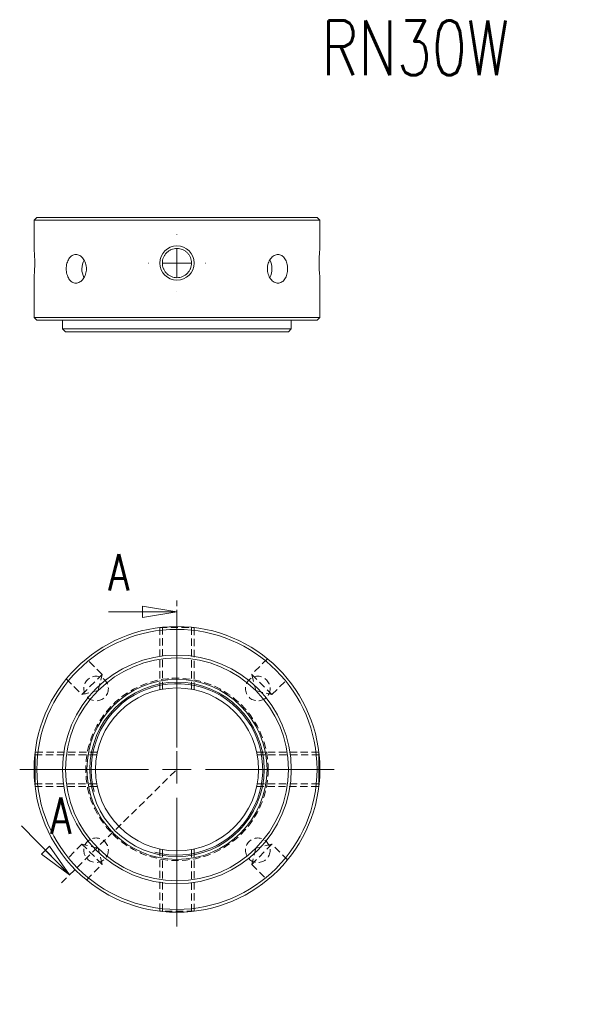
# Model space of a CAD drawing. Header units: millimetres. Extents: x 54 to 226, y 12 to 184.
# Tile 1 of 2: x 54 to 151, y 12 to 184. Entities that reach past the tile are written whole.
import ezdxf

# ---------------------------------------------------------------- set-up
doc = ezdxf.new("R2010")
doc.units = ezdxf.units.MM
doc.linetypes.add('HIDDEN', pattern=[1.905, 1.27, -0.635])
doc.layers.get('0').update_dxf_attribs({"lineweight": 18})
doc.layers.add('FORMAT', color=7, linetype='Continuous', lineweight=18)
doc.styles.add('SLDTEXTSTYLE0', font='txt.shx', dxfattribs={"width": 0.75})
doc.styles.add('SLDTEXTSTYLE1', font='txt.shx', dxfattribs={"width": 0.75, "bigfont": 'bigfont.shx'})

# ---------------------------------------------------------------- blocks, each defined once
blk = doc.blocks.new('SW_CENTERMARKSYMBOL_0')
at = {"layer": 'FORMAT', "color": 0}
for p, q in [((0, 5), (0, 27.5)), ((0, 0), (0, 2.5)), ((-5, 0), (-27.5, 0)), ((0, 0), (-2.5, 0)), ((0, 0), (0, -2.5)), ((0, 0), (2.5, 0)), ((5, 0), (27.5, 0)), ((0, -5), (0, -27.5))]:
    blk.add_line(p, q, dxfattribs=at)
blk = doc.blocks.new('_CLOSED')
at = {"color": 0, "linetype": 'ByBlock', "lineweight": -2}
for p, q in [((-1, 0.166667), (0, 0)), ((-1, 0.166667), (-1, -0.166667)), ((0, 0), (-1, -0.166667)), ((0, 0), (-1, 0))]:
    blk.add_line(p, q, dxfattribs=at)
blk = doc.blocks.new('SW_CENTERMARKSYMBOL_1')
at = {"layer": 'FORMAT', "color": 0}
for p, q in [((0, 5), (0, 5.05)), ((0, 0), (0, 2.5)), ((-5, 0), (-5.05, 0)), ((0, 0), (-2.5, 0)), ((0, 0), (0, -2.5)), ((0, 0), (2.5, 0)), ((5, 0), (5.05, 0)), ((0, -5), (0, -5.05))]:
    blk.add_line(p, q, dxfattribs=at)
blk = doc.blocks.new('SW_NOTE_0')
at = {"layer": 'FORMAT', "color": 0, "char_height": 6.35, "attachment_point": 2}
for s, insert, width, style in [('\\M+19655\\M+196CA\\M+19AA4', (12.5, 8.19), 35.2954, 'SLDTEXTSTYLE1'), ('A-A', (34.92, 8.19), 25.4, 'SLDTEXTSTYLE0')]:
    blk.add_mtext(s, dxfattribs=dict(at, insert=insert, width=width, style=style))

msp = doc.modelspace()

# ---------------------------------------------------------------- linework, layer by layer
at = {"color": 7, "linetype": 'Continuous', "lineweight": 15}
for p, q in [((57.19, 149.66), (56.69, 149.16)), ((56.69, 149.16), (56.69, 144.21)), ((106.69, 149.16), (56.69, 149.16)), ((57.19, 149.66), (106.19, 149.66)), ((106.69, 149.16), (106.19, 149.66)), ((106.69, 144.2), (106.69, 149.16)), ((56.69, 139.12), (56.69, 132.16)), ((106.69, 132.16), (106.69, 139.11)), ((56.69, 132.16), (57.19, 131.66)), ((56.69, 132.16), (81.69, 132.16)), ((81.69, 131.66), (57.19, 131.66)), ((61.69, 131.66), (61.69, 130.16)), ((81.69, 132.16), (106.69, 132.16)), ((106.19, 131.66), (81.69, 131.66)), ((101.69, 130.16), (101.69, 131.66)), ((106.19, 131.66), (106.69, 132.16)), ((61.69, 130.16), (62.19, 129.66)), ((61.69, 130.16), (81.69, 130.16)), ((81.69, 129.66), (62.19, 129.66)), ((81.69, 130.16), (101.69, 130.16)), ((101.19, 129.66), (81.69, 129.66)), ((101.19, 129.66), (101.69, 130.16))]:
    msp.add_line(p, q, dxfattribs=at)
at = {"color": 7, "linetype": 'HIDDEN', "lineweight": 0}
for p, q in [((81.69, 53.08), (81.69, 82.64)), ((78.69, 77.89), (78.69, 67.01)), ((78.69, 77.89), (78.69, 67.01)), ((78.69, 77.89), (84.69, 77.89)), ((79.14, 77.95), (79.14, 67.1)), ((84.24, 67.1), (84.24, 77.95)), ((84.69, 67.01), (84.69, 77.89)), ((84.69, 67.01), (84.69, 77.89)), ((68.6, 69.69), (65.86, 72.43)), ((97.51, 72.43), (94.77, 69.69)), ((65.07, 66.16), (68.6, 69.69)), ((67.9, 66.86), (68.6, 69.69)), ((94.77, 69.69), (98.3, 66.16)), ((94.77, 69.69), (95.47, 66.86)), ((62.33, 68.9), (65.07, 66.16)), ((98.3, 66.16), (101.04, 68.9)), ((65.07, 66.16), (67.9, 66.86)), ((95.47, 66.86), (98.3, 66.16)), ((67.66, 55.63), (56.81, 55.63)), ((67.75, 56.08), (56.87, 56.08)), ((67.75, 56.08), (56.87, 56.08)), ((106.5, 56.08), (95.62, 56.08)), ((106.5, 56.08), (95.62, 56.08)), ((106.56, 55.63), (95.71, 55.63)), ((61.49, 33.24), (81.69, 53.08)), ((67.44, 53.05), (67.44, 53.12)), ((56.82, 50.53), (67.66, 50.53)), ((56.87, 50.08), (67.75, 50.08)), ((56.87, 50.08), (67.75, 50.08)), ((95.62, 50.08), (106.5, 50.08)), ((95.62, 50.08), (106.5, 50.08)), ((95.71, 50.53), (106.55, 50.53)), ((65.07, 39.99), (62.33, 37.25)), ((68.6, 36.46), (65.07, 39.99)), ((67.9, 39.29), (65.07, 39.99)), ((98.3, 39.99), (94.77, 36.46)), ((98.3, 39.99), (95.47, 39.29)), ((101.04, 37.25), (98.3, 39.99)), ((68.6, 36.46), (67.9, 39.29)), ((78.69, 39.14), (78.69, 28.26)), ((78.69, 39.14), (78.69, 28.26)), ((79.14, 39.05), (79.14, 28.21)), ((84.24, 28.21), (84.24, 39.06)), ((84.69, 28.26), (84.69, 39.14)), ((84.69, 28.26), (84.69, 39.14)), ((95.47, 39.29), (94.77, 36.46)), ((65.86, 33.72), (68.6, 36.46)), ((94.77, 36.46), (97.51, 33.72)), ((84.69, 28.26), (78.69, 28.26))]:
    msp.add_line(p, q, dxfattribs=at)
at = {"color": 7, "linetype": 'Continuous', "lineweight": 0}
for p, q in [((69.69, 80.64), (81.69, 80.64)), ((54.51, 43.2), (62.91, 34.64))]:
    msp.add_line(p, q, dxfattribs=at)
at = {"color": 7, "linetype": 'HIDDEN', "lineweight": 0}
for points in [[(56.87, 50.08), (56.87, 50.11), (56.87, 50.22), (56.87, 50.4), (56.87, 50.65), (56.87, 50.95), (56.87, 51.31), (56.87, 51.71), (56.87, 52.15), (56.87, 52.61), (56.87, 53.08), (56.87, 53.54), (56.87, 54), (56.87, 54.44), (56.87, 54.84), (56.87, 55.2), (56.87, 55.5), (56.87, 55.75), (56.87, 55.93), (56.87, 56.04), (56.87, 56.08)], [(106.5, 56.08), (106.5, 56.04), (106.5, 55.93), (106.5, 55.75), (106.5, 55.5), (106.5, 55.2), (106.5, 54.84), (106.5, 54.44), (106.5, 54), (106.5, 53.54), (106.5, 53.08), (106.5, 52.61), (106.5, 52.15), (106.5, 51.71), (106.5, 51.31), (106.5, 50.95), (106.5, 50.65), (106.5, 50.4), (106.5, 50.22), (106.5, 50.11), (106.5, 50.08)]]:
    msp.add_lwpolyline(points, dxfattribs=at)
at = {"color": 7, "linetype": 'Continuous', "lineweight": 15}
for radius in [25, 24.5, 20, 19.5, 15.75, 15.25, 14.25]:
    msp.add_circle((81.69, 53.08), radius, dxfattribs=at)
at = {"color": 7, "linetype": 'HIDDEN', "lineweight": 0}
for centre, radius in [((67.54, 67.22), 2.15), ((81.69, 53.08), 15.95), ((95.83, 67.22), 2.15), ((67.54, 38.93), 2.15), ((95.83, 38.93), 2.15)]:
    msp.add_circle(centre, radius, dxfattribs=at)
at = {"color": 7, "linetype": 'Continuous', "lineweight": 0}
for centre, radius, start, end in [((81.69, 141.66), 3, 270.0000466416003, 269.9999533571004), ((81.69, 53.08), 15, 255, 195)]:
    msp.add_arc(centre, radius, start, end, dxfattribs=at)
at = {"color": 7, "linetype": 'Continuous', "lineweight": 15}
for centre, radius, start, end in [((68.28, 140.7), 3.21, 152.5317, 180.6225), ((94.99, 140.66), 3.32, 332.7414, 27.7819), ((68.27, 140.63), 3.21, 179.3711, 207.649)]:
    msp.add_arc(centre, radius, start, end, dxfattribs=at)
for points, knots in [([(56.69, 144.21), (56.69, 144.2), (56.69, 144.19), (56.7, 144.08), (56.71, 143.91), (56.74, 143.67), (56.76, 143.37), (56.78, 143.03), (56.8, 142.64), (56.81, 142.23), (56.82, 141.8), (56.82, 141.38), (56.81, 140.95), (56.79, 140.55), (56.77, 140.18), (56.75, 139.85), (56.73, 139.57), (56.71, 139.35), (56.69, 139.2), (56.69, 139.12), (56.69, 139.12), (56.69, 139.12)], [0, 0, 0, 0, 0.269019, 0.545865, 0.814878, 1.091644, 1.361524, 1.639195, 1.909631, 2.187962, 2.457442, 2.734796, 3.003298, 3.279561, 3.548591, 3.825352, 4.095587, 4.373654, 4.643899, 4.92205, 5.101016, 5.101016, 5.101016, 5.101016]), ([(62.33, 140.66), (62.33, 140.83), (62.34, 140.99), (62.38, 141.31), (62.41, 141.47), (62.49, 141.77), (62.54, 141.91), (62.66, 142.19), (62.73, 142.31), (62.88, 142.54), (62.96, 142.65), (63.14, 142.83), (63.24, 142.91), (63.45, 143.03), (63.55, 143.08), (63.78, 143.15), (63.89, 143.16), (64.12, 143.16), (64.24, 143.15), (64.47, 143.08), (64.58, 143.03), (64.81, 142.91), (64.92, 142.83), (65.12, 142.65), (65.21, 142.55), (65.39, 142.31), (65.47, 142.19), (65.61, 141.92), (65.67, 141.77), (65.76, 141.47), (65.8, 141.31), (65.85, 140.99), (65.86, 140.83), (65.86, 140.5), (65.85, 140.34), (65.8, 140.01), (65.76, 139.86), (65.67, 139.56), (65.61, 139.41), (65.47, 139.14), (65.39, 139.01), (65.22, 138.78), (65.12, 138.67), (64.92, 138.49), (64.81, 138.42), (64.59, 138.29), (64.47, 138.24), (64.24, 138.18), (64.13, 138.16), (63.89, 138.16), (63.78, 138.18), (63.56, 138.24), (63.45, 138.29), (63.24, 138.41), (63.15, 138.49), (62.96, 138.67), (62.88, 138.78), (62.73, 139.01), (62.66, 139.13), (62.54, 139.41), (62.49, 139.55), (62.37, 140), (62.33, 140.33), (62.33, 140.66)], [0, 0, 0, 0, 0.421999, 0.421999, 0.843997, 0.843997, 1.265996, 1.265996, 1.687994, 1.687994, 2.109993, 2.109993, 2.531992, 2.531992, 2.95399, 2.95399, 3.375989, 3.375989, 3.797987, 3.797987, 4.219986, 4.219986, 4.641985, 4.641985, 5.063983, 5.063983, 5.485982, 5.485982, 5.90798, 5.90798, 6.329979, 6.329979, 6.751978, 6.751978, 7.173976, 7.173976, 7.595975, 7.595975, 8.017973, 8.017973, 8.439972, 8.439972, 8.861971, 8.861971, 9.283969, 9.283969, 9.705968, 9.705968, 10.127966, 10.127966, 10.549965, 10.549965, 10.971964, 10.971964, 11.393962, 11.393962, 11.815961, 11.815961, 12.237959, 12.237959, 12.659958, 12.659958, 13.503955, 13.503955, 13.503955, 13.503955]), ([(81.69, 144.21), (81.85, 144.21), (82.02, 144.19), (82.35, 144.13), (82.51, 144.08), (82.82, 143.95), (82.96, 143.87), (83.24, 143.69), (83.37, 143.58), (83.61, 143.35), (83.71, 143.22), (83.9, 142.94), (83.98, 142.79), (84.1, 142.48), (84.15, 142.32), (84.22, 141.99), (84.24, 141.83), (84.24, 141.5), (84.22, 141.33), (84.15, 141), (84.11, 140.84), (83.98, 140.53), (83.9, 140.38), (83.71, 140.11), (83.61, 139.98), (83.37, 139.74), (83.24, 139.63), (82.97, 139.45), (82.82, 139.37), (82.51, 139.24), (82.35, 139.19), (82.02, 139.13), (81.85, 139.11), (81.52, 139.11), (81.35, 139.13), (81.02, 139.19), (80.86, 139.24), (80.56, 139.37), (80.41, 139.45), (80.13, 139.63), (80, 139.74), (79.77, 139.97), (79.66, 140.1), (79.47, 140.38), (79.39, 140.53), (79.27, 140.84), (79.22, 141), (79.15, 141.32), (79.14, 141.49), (79.13, 141.83), (79.15, 141.99), (79.22, 142.32), (79.26, 142.48), (79.39, 142.79), (79.47, 142.94), (79.66, 143.21), (79.76, 143.35), (80, 143.58), (80.13, 143.69), (80.4, 143.87), (80.55, 143.95), (81.01, 144.14), (81.35, 144.21), (81.69, 144.21)], [0, 0, 0, 0, 0.50045, 0.50045, 1.0009, 1.0009, 1.501351, 1.501351, 2.001801, 2.001801, 2.502251, 2.502251, 3.002701, 3.002701, 3.503151, 3.503151, 4.003601, 4.003601, 4.504052, 4.504052, 5.004502, 5.004502, 5.504952, 5.504952, 6.005402, 6.005402, 6.505852, 6.505852, 7.006303, 7.006303, 7.506753, 7.506753, 8.007203, 8.007203, 8.507653, 8.507653, 9.008103, 9.008103, 9.508554, 9.508554, 10.009004, 10.009004, 10.509454, 10.509454, 11.009904, 11.009904, 11.510354, 11.510354, 12.010804, 12.010804, 12.511255, 12.511255, 13.011705, 13.011705, 13.512155, 13.512155, 14.012605, 14.012605, 14.513055, 14.513055, 15.013506, 15.013506, 16.014406, 16.014406, 16.014406, 16.014406]), ([(97.51, 140.66), (97.51, 140.83), (97.52, 140.99), (97.57, 141.31), (97.61, 141.47), (97.7, 141.77), (97.76, 141.91), (97.9, 142.19), (97.98, 142.31), (98.16, 142.54), (98.25, 142.65), (98.45, 142.83), (98.56, 142.91), (98.78, 143.03), (98.9, 143.08), (99.13, 143.15), (99.25, 143.16), (99.48, 143.16), (99.59, 143.15), (99.82, 143.08), (99.92, 143.03), (100.13, 142.91), (100.23, 142.83), (100.41, 142.65), (100.49, 142.55), (100.64, 142.31), (100.71, 142.19), (100.83, 141.92), (100.88, 141.77), (100.96, 141.47), (100.99, 141.31), (101.03, 140.99), (101.04, 140.83), (101.04, 140.5), (101.03, 140.34), (100.99, 140.01), (100.96, 139.86), (100.88, 139.56), (100.83, 139.41), (100.71, 139.14), (100.65, 139.01), (100.49, 138.78), (100.41, 138.67), (100.23, 138.49), (100.13, 138.42), (99.93, 138.29), (99.82, 138.24), (99.59, 138.18), (99.48, 138.16), (99.25, 138.16), (99.13, 138.18), (98.9, 138.24), (98.79, 138.29), (98.56, 138.41), (98.46, 138.49), (98.25, 138.67), (98.16, 138.78), (97.98, 139.01), (97.9, 139.13), (97.76, 139.41), (97.7, 139.55), (97.56, 140), (97.51, 140.33), (97.51, 140.66)], [0, 0, 0, 0, 0.421991, 0.421991, 0.843982, 0.843982, 1.265974, 1.265974, 1.687965, 1.687965, 2.109956, 2.109956, 2.531947, 2.531947, 2.953939, 2.953939, 3.37593, 3.37593, 3.797921, 3.797921, 4.219912, 4.219912, 4.641903, 4.641903, 5.063895, 5.063895, 5.485886, 5.485886, 5.907877, 5.907877, 6.329868, 6.329868, 6.75186, 6.75186, 7.173851, 7.173851, 7.595842, 7.595842, 8.017833, 8.017833, 8.439824, 8.439824, 8.861816, 8.861816, 9.283807, 9.283807, 9.705798, 9.705798, 10.127789, 10.127789, 10.549781, 10.549781, 10.971772, 10.971772, 11.393763, 11.393763, 11.815754, 11.815754, 12.237745, 12.237745, 12.659737, 12.659737, 13.503719, 13.503719, 13.503719, 13.503719]), ([(106.69, 139.11), (106.68, 139.12), (106.68, 139.13), (106.67, 139.24), (106.66, 139.42), (106.64, 139.65), (106.61, 139.95), (106.59, 140.29), (106.57, 140.68), (106.56, 141.09), (106.55, 141.52), (106.56, 141.95), (106.56, 142.37), (106.58, 142.77), (106.6, 143.14), (106.62, 143.47), (106.64, 143.75), (106.66, 143.97), (106.68, 144.12), (106.68, 144.2), (106.68, 144.2), (106.68, 144.2)], [0, 0, 0, 0, 0.269019, 0.545865, 0.814878, 1.091644, 1.361524, 1.639195, 1.909631, 2.187962, 2.457442, 2.734796, 3.003298, 3.279561, 3.548591, 3.825352, 4.095587, 4.373654, 4.643899, 4.92205, 5.101016, 5.101016, 5.101016, 5.101016])]:
    msp.add_open_spline(points, degree=3, knots=knots, dxfattribs=at)

# ---------------------------------------------------------------- block references
at = {"color": 7, "linetype": 'Continuous', "lineweight": 0, "xscale": 6, "yscale": 6}
msp.add_blockref('_CLOSED', (81.69, 80.64), dxfattribs=at)
at = {"color": 7, "linetype": 'Continuous', "lineweight": 0, "xscale": 6, "yscale": 6, "rotation": 314.4846835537}
msp.add_blockref('_CLOSED', (62.91, 34.64), dxfattribs=at)
at = {"layer": 'FORMAT', "color": 7}
for name, p in [('SW_CENTERMARKSYMBOL_1', (81.69, 141.66)), ('SW_CENTERMARKSYMBOL_0', (81.69, 53.08))]:
    msp.add_blockref(name, p, dxfattribs=at)
at = {"layer": 'FORMAT'}
msp.add_blockref('SW_NOTE_0', (154.29, 11.69), dxfattribs=at)

# ---------------------------------------------------------------- texts
at = {"color": 7, "linetype": 'Continuous', "char_height": 6.35, "width": 6.35, "attachment_point": 1, "style": 'SLDTEXTSTYLE0'}
for insert in [(69.69, 90.73), (59.55, 48.15)]:
    msp.add_mtext('A', dxfattribs=dict(at, insert=insert))
at = {"layer": 'FORMAT', "color": 7, "insert": (106.99, 184.08), "char_height": 9.525, "width": 69.0562, "attachment_point": 1, "style": 'SLDTEXTSTYLE0'}
msp.add_mtext('RN30W', dxfattribs=at)

doc.saveas('drawing.dxf')
